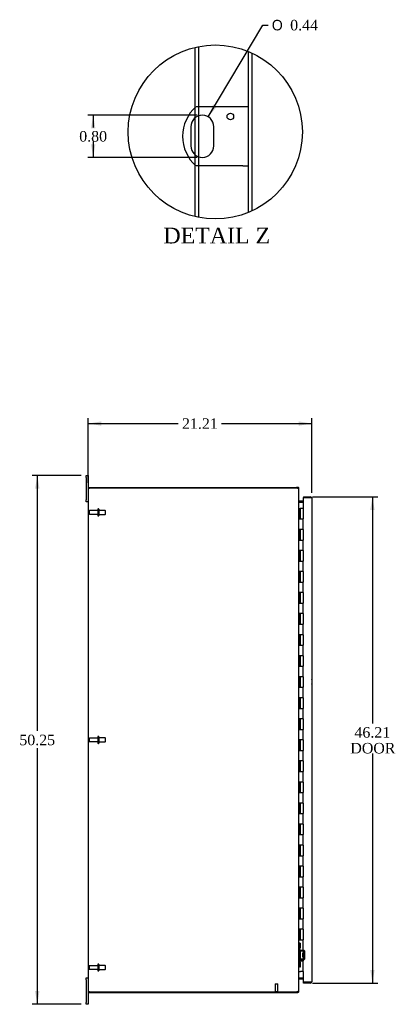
# Model space of a CAD drawing. Header units: inches. Extents: x 6 to 238, y 0 to 158.
# Tile 2 of 10: x 10 to 45, y 49 to 142. Entities that reach past the tile are written whole.
import ezdxf
from ezdxf.enums import TextEntityAlignment as Align

# ---------------------------------------------------------------- set-up
doc = ezdxf.new("R2010")
doc.units = ezdxf.units.IN
doc.header["$MEASUREMENT"] = 0
doc.layers.get('0').update_dxf_attribs({"linetype": 'CONTINUOUS'})
for name, color, linetype in [('COM40153-1', 7, 'CONTINUOUS'), ('COM42780', 7, 'CONTINUOUS'), ('COM48499', 7, 'CONTINUOUS'), ('COM70236-5', 7, 'CONTINUOUS'), ('COM71782-4', 7, 'CONTINUOUS'), ('DEFAULT', 7, 'CONTINUOUS'), ('FET07710', 7, 'CONTINUOUS'), ('HNG10620-44B', 7, 'CONTINUOUS'), ('HNG10620-44C', 7, 'CONTINUOUS'), ('STD21878', 7, 'CONTINUOUS'), ('STD26094', 7, 'CONTINUOUS')]:
    doc.layers.add(name, color=color, linetype=linetype)
doc.styles.add('SEACAD_SOLID_EDGE_ANSI1_SY', font='txt')
doc.styles.add('SEACAD_TIMES_NEW_ROMAN', font='times.ttf')

# ---------------------------------------------------------------- blocks, each defined once
blk = doc.blocks.new('GDIMGGROUP2')
at = {"layer": 'DEFAULT', "linetype": 'Continuous'}
for points in [[(17.484, 104.316), (16.234, 104.108), (17.484, 103.899)], [(36.194, 104.316), (36.194, 103.899), (37.444, 104.108)]]:
    blk.add_hatch(color=136, dxfattribs=at).paths.add_polyline_path(points)
at = {"layer": 'DEFAULT', "color": 136, "linetype": 'Continuous'}
for p, q in [((16.234, 98.47), (16.234, 104.608)), ((16.234, 104.108), (24.783, 104.108)), ((28.895, 104.108), (37.444, 104.108)), ((37.444, 97.536), (37.444, 104.608))]:
    blk.add_line(p, q, dxfattribs=at)
at = {"layer": 'DEFAULT', "color": 136, "linetype": 'Continuous', "style": 'SEACAD_TIMES_NEW_ROMAN'}
blk.add_text('21.21', height=1, dxfattribs=at).set_placement((25.133, 104.608), align=Align.TOP_LEFT)
blk = doc.blocks.new('GDIMGGROUP3')
at = {"layer": 'DEFAULT', "linetype": 'Continuous'}
for points in [[(11.189, 97.917), (11.605, 97.917), (11.397, 99.167)], [(11.189, 50.167), (11.397, 48.917), (11.605, 50.167)]]:
    blk.add_hatch(color=136, dxfattribs=at).paths.add_polyline_path(points)
at = {"layer": 'DEFAULT', "color": 136, "linetype": 'Continuous'}
for p, q in [((15.547, 99.167), (10.897, 99.167)), ((11.397, 99.167), (11.397, 74.892)), ((11.397, 73.262), (11.397, 48.917)), ((15.547, 48.917), (10.897, 48.917))]:
    blk.add_line(p, q, dxfattribs=at)
at = {"layer": 'DEFAULT', "color": 136, "linetype": 'Continuous', "style": 'SEACAD_TIMES_NEW_ROMAN'}
blk.add_text('50.25', height=1, dxfattribs=at).set_placement((9.691, 74.542), align=Align.TOP_LEFT)
blk = doc.blocks.new('GDIMGGROUP12')
at = {"layer": 'DEFAULT', "linetype": 'Continuous'}
for points in [[(43.418, 95.894), (43.21, 97.144), (43.002, 95.894)], [(43.418, 52.189), (43.002, 52.189), (43.21, 50.939)]]:
    blk.add_hatch(color=136, dxfattribs=at).paths.add_polyline_path(points)
at = {"layer": 'DEFAULT', "color": 136, "linetype": 'Continuous'}
for p, q in [((37.506, 97.144), (43.71, 97.144)), ((43.21, 97.144), (43.21, 75.609)), ((43.21, 72.759), (43.21, 50.939)), ((37.506, 50.939), (43.71, 50.939))]:
    blk.add_line(p, q, dxfattribs=at)
at = {"layer": 'DEFAULT', "color": 136, "linetype": 'Continuous', "style": 'SEACAD_TIMES_NEW_ROMAN'}
for s, p in [('46.21', (41.504, 75.259)), ('DOOR', (41.113, 73.759))]:
    blk.add_text(s, height=1, dxfattribs=at).set_placement(p, align=Align.TOP_LEFT)
blk = doc.blocks.new('GDIMGGROUP26')
at = {"layer": 'DEFAULT', "linetype": 'Continuous'}
blk.add_hatch(color=136, dxfattribs=at).paths.add_polyline_path([(28.085, 134.435), (27.626, 133.254), (28.443, 134.222)])
at = {"layer": 'DEFAULT', "color": 136, "linetype": 'Continuous'}
for p, q in [((27.626, 133.254), (32.809, 141.973)), ((32.809, 141.973), (33.309, 141.973))]:
    blk.add_line(p, q, dxfattribs=at)
for s, style, p in [('O', 'SEACAD_SOLID_EDGE_ANSI1_SY', (33.659, 142.473)), ('0.44', 'SEACAD_TIMES_NEW_ROMAN', (35.4, 142.473))]:
    blk.add_text(s, height=1, dxfattribs=dict(at, style=style)).set_placement(p, align=Align.TOP_LEFT)
blk = doc.blocks.new('GDIMGGROUP27')
at = {"layer": 'DEFAULT', "linetype": 'Continuous'}
for points in [[(16.495, 132.158), (16.912, 132.158), (16.703, 133.408)], [(16.495, 130.658), (16.703, 129.408), (16.912, 130.658)]]:
    blk.add_hatch(color=136, dxfattribs=at).paths.add_polyline_path(points)
at = {"layer": 'DEFAULT', "color": 136, "linetype": 'Continuous'}
for p, q in [((26.567, 133.408), (16.203, 133.408)), ((16.703, 133.408), (16.703, 132.258)), ((16.703, 130.908), (16.703, 129.408)), ((26.567, 129.408), (16.203, 129.408))]:
    blk.add_line(p, q, dxfattribs=at)
at = {"layer": 'DEFAULT', "color": 136, "linetype": 'Continuous', "style": 'SEACAD_TIMES_NEW_ROMAN'}
blk.add_text('0.80', height=1, dxfattribs=at).set_placement((15.376, 131.908), align=Align.TOP_LEFT)

msp = doc.modelspace()

# ---------------------------------------------------------------- linework, layer by layer
at = {"color": 7}
msp.add_circle((28.293, 131.82), 8.266, dxfattribs=at)
at = {"layer": 'COM40153-1', "color": 7}
for p, q in [((30.902, 134.22), (26.462, 134.22)), ((31.442, 134.22), (30.902, 134.22)), ((25.975, 132.315), (25.975, 130.5)), ((28.16, 130.5), (28.16, 132.315)), ((30.902, 128.595), (26.462, 128.595)), ((30.902, 128.595), (31.442, 128.595))]:
    msp.add_line(p, q, dxfattribs=at)
msp.add_circle((29.722, 133.285), 0.312, dxfattribs=at)
for centre, radius, start, end in [((28.942, 131.408), 3.75, 131.40962, 228.59038), ((27.067, 132.315), 1.092, 0, 180), ((27.067, 130.5), 1.092, 180, 0), ((36.734, 79.582), 0.75, 341.20309, 18.79691)]:
    msp.add_arc(centre, radius, start, end, dxfattribs=at)
at = {"layer": 'COM42780', "color": 7}
for p, q in [((36.234, 54.719), (36.276, 54.719)), ((36.276, 54.282), (36.234, 54.282)), ((36.326, 54.719), (36.276, 54.719)), ((36.326, 54.282), (36.276, 54.282)), ((36.326, 54.719), (36.393, 54.719)), ((36.326, 54.282), (36.326, 54.719)), ((36.326, 54.282), (36.393, 54.282)), ((36.329, 54.719), (36.329, 54.282)), ((36.329, 54.097), (36.329, 54.282)), ((36.393, 54.282), (36.393, 54.719)), ((36.664, 53.948), (36.374, 53.954)), ((36.665, 54.043), (36.376, 54.049)), ((36.616, 53.409), (36.616, 53.799)), ((36.711, 53.799), (36.616, 53.799)), ((36.806, 53.729), (36.616, 53.729)), ((36.806, 53.71), (36.616, 53.71)), ((36.616, 53.497), (36.806, 53.497)), ((36.806, 53.479), (36.616, 53.479)), ((36.616, 53.409), (36.711, 53.409)), ((36.719, 54.032), (36.665, 54.043)), ((36.711, 53.307), (36.711, 53.901)), ((36.806, 53.307), (36.806, 53.901)), ((36.234, 52.925), (36.276, 52.925)), ((36.276, 52.488), (36.234, 52.488)), ((36.276, 52.925), (36.326, 52.925)), ((36.326, 52.488), (36.276, 52.488)), ((36.326, 52.925), (36.393, 52.925)), ((36.326, 52.488), (36.326, 52.925)), ((36.326, 52.488), (36.393, 52.488)), ((36.328, 52.793), (36.329, 52.793)), ((36.328, 52.684), (36.328, 52.793)), ((36.328, 52.763), (36.329, 52.763)), ((36.328, 52.684), (36.329, 52.684)), ((36.328, 52.654), (36.328, 52.684)), ((36.328, 52.678), (36.329, 52.678)), ((36.328, 52.654), (36.329, 52.654)), ((36.328, 52.62), (36.328, 52.654)), ((36.328, 52.62), (36.329, 52.62)), ((36.329, 52.925), (36.329, 53.111)), ((36.329, 52.925), (36.329, 52.488)), ((36.374, 53.254), (36.664, 53.259)), ((36.376, 53.159), (36.665, 53.164)), ((36.393, 52.488), (36.393, 52.925)), ((36.665, 53.164), (36.719, 53.175))]:
    msp.add_line(p, q, dxfattribs=at)
for centre, radius, start, end in [((36.377, 54.097), 0.143, 180, 206.90823), ((36.377, 54.097), 0.143, 206.90823, 269), ((36.377, 54.097), 0.048, 180, 269), ((36.663, 53.901), 0.048, 0, 89), ((36.663, 53.901), 0.143, 0, 66.66652), ((36.377, 53.111), 0.143, 153.09177, 180), ((36.377, 53.111), 0.143, 91, 153.09177), ((36.377, 53.111), 0.048, 91, 180), ((36.663, 53.307), 0.048, 271, 0), ((36.663, 53.307), 0.143, 293.33348, 0)]:
    msp.add_arc(centre, radius, start, end, dxfattribs=at)
at = {"layer": 'COM48499', "color": 7}
for p, q in [((26.377, 134.143), (26.377, 139.861)), ((26.737, 134.22), (26.737, 139.938)), ((31.442, 124.178), (31.442, 139.462)), ((31.802, 124.336), (31.802, 139.304)), ((26.377, 133.162), (26.377, 134.143)), ((26.737, 133.356), (26.737, 134.22)), ((26.377, 129.653), (26.377, 133.162)), ((26.737, 129.459), (26.737, 133.356)), ((26.377, 128.672), (26.377, 129.653)), ((26.737, 128.595), (26.737, 129.459)), ((26.377, 123.78), (26.377, 128.672)), ((26.737, 123.702), (26.737, 128.595)), ((16.234, 97.97), (16.342, 97.97)), ((16.234, 97.97), (16.234, 50.114)), ((36.008, 97.97), (16.342, 97.97)), ((36.234, 50.219), (36.234, 97.864)), ((36.27, 96.642), (36.26, 96.642)), ((36.27, 96.642), (36.649, 96.642)), ((36.26, 51.441), (36.27, 51.441)), ((36.27, 51.441), (36.649, 51.441)), ((16.342, 50.114), (16.234, 50.114)), ((16.342, 50.114), (36.008, 50.114))]:
    msp.add_line(p, q, dxfattribs=at)
for centre, radius, start, end in [((36.008, 97.72), 0.25, 61.84537, 90), ((36.186, 97.86), 0.0479, 4.85781, 50.20268), ((36.377, 96.724), 0.144, 183.48831, 215.16654), ((36.377, 51.359), 0.144, 144.83346, 176.51169), ((36.008, 50.364), 0.25, 270, 298.15463), ((36.08, 50.358), 0.219, 281.9896, 308.4732), ((36.186, 50.223), 0.0479, 309.79733, 355.14223)]:
    msp.add_arc(centre, radius, start, end, dxfattribs=at)
msp.add_open_spline([(36.217, 97.897), (36.216, 97.898), (36.213, 97.9), (36.21, 97.903), (36.206, 97.906), (36.201, 97.909), (36.196, 97.912), (36.191, 97.915), (36.186, 97.918), (36.178, 97.922), (36.168, 97.926), (36.156, 97.93), (36.145, 97.934), (36.136, 97.937), (36.129, 97.939), (36.126, 97.94)], degree=3, knots=[0, 0, 0, 0, 0.058508, 0.117588, 0.177234, 0.23744, 0.298196, 0.359495, 0.421327, 0.483683, 0.609872, 0.738031, 0.824554, 0.911887, 1, 1, 1, 1], dxfattribs=at)
at = {"layer": 'COM70236-5', "color": 7}
for p, q in [((16.306, 97.97), (16.306, 98.042)), ((16.306, 98.042), (36.008, 98.042)), ((36.126, 98.042), (36.008, 98.042)), ((36.126, 97.97), (36.008, 97.97)), ((36.126, 97.97), (36.126, 98.042)), ((36.162, 97.934), (36.156, 97.953)), ((36.162, 97.934), (36.234, 97.934)), ((36.234, 97.864), (36.234, 97.934)), ((36.26, 96.74), (36.24, 96.671)), ((36.649, 96.739), (36.27, 96.739)), ((36.649, 96.667), (36.27, 96.667)), ((36.26, 51.343), (36.24, 51.412)), ((36.27, 51.417), (36.649, 51.417)), ((36.27, 51.345), (36.649, 51.345)), ((16.306, 50.114), (16.306, 50.042)), ((16.306, 50.042), (36.008, 50.042)), ((36.008, 50.114), (36.126, 50.114)), ((36.008, 50.042), (36.126, 50.042)), ((36.126, 50.114), (36.126, 50.042)), ((36.156, 50.13), (36.162, 50.15)), ((36.162, 50.15), (36.234, 50.15)), ((36.234, 50.15), (36.234, 50.219))]:
    msp.add_line(p, q, dxfattribs=at)
for centre, radius, start, end in [((36.126, 97.934), 0.108, 32.64308, 90.00001), ((36.126, 97.934), 0.036, 32.6431, 90), ((36.126, 97.934), 0.108, 0, 32.64312), ((36.27, 96.775), 0.036, 180, 253.77952), ((36.27, 96.775), 0.108, 253.77952, 270), ((36.27, 96.775), 0.036, 253.77952, 270), ((36.27, 51.309), 0.036, 106.22048, 180), ((36.27, 51.309), 0.108, 90, 106.22048), ((36.27, 51.309), 0.036, 90, 106.22048), ((36.126, 50.15), 0.036, 270, 327.3569), ((36.126, 50.15), 0.108, 270, 327.3569), ((36.126, 50.15), 0.108, 327.3569, 0)]:
    msp.add_arc(centre, radius, start, end, dxfattribs=at)
at = {"layer": 'COM71782-4', "color": 7}
for p, q in [((37.336, 97.072), (36.649, 97.072)), ((36.649, 97.072), (36.649, 96.042)), ((36.677, 97.144), (36.677, 97.072)), ((36.677, 97.144), (37.336, 97.144)), ((36.677, 97.072), (37.336, 97.072)), ((37.438, 97.072), (37.336, 97.072)), ((37.336, 97.072), (37.438, 97.072)), ((37.444, 97.036), (37.444, 51.047)), ((36.649, 52.042), (36.649, 51.011)), ((36.649, 51.011), (37.336, 51.011)), ((36.677, 50.939), (36.677, 51.011)), ((37.336, 51.011), (36.677, 51.011)), ((37.336, 50.939), (36.677, 50.939)), ((37.336, 51.011), (37.438, 51.011)), ((37.438, 51.011), (37.336, 51.011))]:
    msp.add_line(p, q, dxfattribs=at)
for centre, start, end in [((37.336, 97.036), 19.47122, 90), ((37.336, 97.036), 0, 19.47122), ((37.336, 51.047), 270, 340.52878), ((37.336, 51.047), 340.52878, 0)]:
    msp.add_arc(centre, 0.108, start, end, dxfattribs=at)
for centre, start_param, end_param in [((37.336, 97.036), 3.141593, 3.48143), ((37.336, 51.047), 2.801756, 3.141593)]:
    msp.add_ellipse(centre, major_axis=(-0.108, 0), ratio=0.997813, start_param=start_param, end_param=end_param, dxfattribs=at)
at = {"layer": 'FET07710', "color": 7}
for p, q in [((16.047, 98.979), (16.047, 99.167)), ((16.047, 99.167), (16.234, 99.167)), ((16.047, 98.979), (16.047, 96.854)), ((16.234, 99.167), (16.234, 98.979)), ((16.234, 98.979), (16.234, 97.97)), ((16.047, 96.667), (16.047, 96.854)), ((16.234, 96.667), (16.047, 96.667)), ((16.047, 51.229), (16.047, 51.417)), ((16.047, 51.417), (16.234, 51.417)), ((16.047, 51.229), (16.047, 49.104)), ((16.234, 50.114), (16.234, 49.104)), ((16.047, 48.917), (16.047, 49.104)), ((16.234, 48.917), (16.047, 48.917)), ((16.234, 49.104), (16.234, 48.917))]:
    msp.add_line(p, q, dxfattribs=at)
at = {"layer": 'HNG10620-44B', "color": 7}
for p, q in [((36.234, 96.042), (36.26, 96.042)), ((36.26, 96.042), (36.278, 96.042)), ((36.278, 96.042), (36.32, 96.042)), ((36.278, 96.042), (36.278, 95.042)), ((36.32, 96.042), (36.32, 95.042)), ((36.278, 95.042), (36.386, 95.042)), ((36.386, 95.042), (36.649, 95.042)), ((36.649, 94.042), (36.649, 95.042)), ((36.386, 94.042), (36.278, 94.042)), ((36.278, 94.042), (36.278, 93.042)), ((36.32, 94.042), (36.32, 93.042)), ((36.649, 94.042), (36.386, 94.042)), ((36.278, 93.042), (36.386, 93.042)), ((36.386, 93.042), (36.649, 93.042)), ((36.649, 92.042), (36.649, 93.042)), ((36.386, 92.042), (36.278, 92.042)), ((36.278, 92.042), (36.278, 91.042)), ((36.32, 92.042), (36.32, 91.042)), ((36.649, 92.042), (36.386, 92.042)), ((36.278, 91.042), (36.386, 91.042)), ((36.386, 91.042), (36.649, 91.042)), ((36.649, 90.042), (36.649, 91.042)), ((36.386, 90.042), (36.278, 90.042)), ((36.278, 90.042), (36.278, 89.042)), ((36.32, 90.042), (36.32, 89.042)), ((36.649, 90.042), (36.386, 90.042)), ((36.278, 89.042), (36.386, 89.042)), ((36.386, 89.042), (36.649, 89.042)), ((36.649, 88.042), (36.649, 89.042)), ((36.386, 88.042), (36.278, 88.042)), ((36.278, 88.042), (36.278, 87.042)), ((36.32, 88.042), (36.32, 87.042)), ((36.649, 88.042), (36.386, 88.042)), ((36.278, 87.042), (36.386, 87.042)), ((36.386, 87.042), (36.649, 87.042)), ((36.649, 86.042), (36.649, 87.042)), ((36.386, 86.042), (36.278, 86.042)), ((36.278, 86.042), (36.278, 85.042)), ((36.32, 86.042), (36.32, 85.042)), ((36.649, 86.042), (36.386, 86.042)), ((36.278, 85.042), (36.386, 85.042)), ((36.386, 85.042), (36.649, 85.042)), ((36.649, 84.042), (36.649, 85.042)), ((36.386, 84.042), (36.278, 84.042)), ((36.278, 84.042), (36.278, 83.042)), ((36.32, 84.042), (36.32, 83.042)), ((36.649, 84.042), (36.386, 84.042)), ((36.278, 83.042), (36.386, 83.042)), ((36.386, 83.042), (36.649, 83.042)), ((36.649, 82.042), (36.649, 83.042)), ((36.386, 82.042), (36.278, 82.042)), ((36.278, 82.042), (36.278, 81.042)), ((36.32, 82.042), (36.32, 81.042)), ((36.649, 82.042), (36.386, 82.042)), ((36.278, 81.042), (36.386, 81.042)), ((36.386, 81.042), (36.649, 81.042)), ((36.649, 80.042), (36.649, 81.042)), ((36.386, 80.042), (36.278, 80.042)), ((36.278, 80.042), (36.278, 79.042)), ((36.32, 80.042), (36.32, 79.042)), ((36.649, 80.042), (36.386, 80.042)), ((36.278, 79.042), (36.386, 79.042)), ((36.386, 79.042), (36.649, 79.042)), ((36.649, 78.042), (36.649, 79.042)), ((36.386, 78.042), (36.278, 78.042)), ((36.278, 78.042), (36.278, 77.042)), ((36.32, 78.042), (36.32, 77.042)), ((36.649, 78.042), (36.386, 78.042)), ((36.278, 77.042), (36.386, 77.042)), ((36.386, 77.042), (36.649, 77.042)), ((36.649, 76.042), (36.649, 77.042)), ((36.386, 76.042), (36.278, 76.042)), ((36.278, 76.042), (36.278, 75.042)), ((36.32, 76.042), (36.32, 75.042)), ((36.649, 76.042), (36.386, 76.042)), ((36.278, 75.042), (36.386, 75.042)), ((36.386, 75.042), (36.649, 75.042)), ((36.649, 74.042), (36.649, 75.042)), ((36.386, 74.042), (36.278, 74.042)), ((36.278, 74.042), (36.278, 73.042)), ((36.32, 74.042), (36.32, 73.042)), ((36.649, 74.042), (36.386, 74.042)), ((36.278, 73.042), (36.386, 73.042)), ((36.386, 73.042), (36.649, 73.042)), ((36.649, 72.042), (36.649, 73.042)), ((36.386, 72.042), (36.278, 72.042)), ((36.278, 72.042), (36.278, 71.042)), ((36.32, 72.042), (36.32, 71.042)), ((36.649, 72.042), (36.386, 72.042)), ((36.278, 71.042), (36.386, 71.042)), ((36.386, 71.042), (36.649, 71.042)), ((36.649, 70.042), (36.649, 71.042)), ((36.386, 70.042), (36.278, 70.042)), ((36.278, 70.042), (36.278, 69.042)), ((36.32, 70.042), (36.32, 69.042)), ((36.649, 70.042), (36.386, 70.042)), ((36.278, 69.042), (36.386, 69.042)), ((36.386, 69.042), (36.649, 69.042)), ((36.649, 68.042), (36.649, 69.042)), ((36.386, 68.042), (36.278, 68.042)), ((36.278, 68.042), (36.278, 67.042)), ((36.32, 68.042), (36.32, 67.042)), ((36.649, 68.042), (36.386, 68.042)), ((36.278, 67.042), (36.386, 67.042)), ((36.386, 67.042), (36.649, 67.042)), ((36.649, 66.042), (36.649, 67.042)), ((36.386, 66.042), (36.278, 66.042)), ((36.278, 66.042), (36.278, 65.042)), ((36.32, 66.042), (36.32, 65.042)), ((36.649, 66.042), (36.386, 66.042)), ((36.278, 65.042), (36.386, 65.042)), ((36.386, 65.042), (36.649, 65.042)), ((36.649, 64.042), (36.649, 65.042)), ((36.386, 64.042), (36.278, 64.042)), ((36.278, 64.042), (36.278, 63.042)), ((36.32, 64.042), (36.32, 63.042)), ((36.649, 64.042), (36.386, 64.042)), ((36.278, 63.042), (36.386, 63.042)), ((36.386, 63.042), (36.649, 63.042)), ((36.649, 62.042), (36.649, 63.042)), ((36.386, 62.042), (36.278, 62.042)), ((36.278, 62.042), (36.278, 61.042)), ((36.32, 62.042), (36.32, 61.042)), ((36.649, 62.042), (36.386, 62.042)), ((36.278, 61.042), (36.386, 61.042)), ((36.386, 61.042), (36.649, 61.042)), ((36.649, 60.042), (36.649, 61.042)), ((36.386, 60.042), (36.278, 60.042)), ((36.278, 60.042), (36.278, 59.042)), ((36.32, 60.042), (36.32, 59.042)), ((36.649, 60.042), (36.386, 60.042)), ((36.278, 59.042), (36.386, 59.042)), ((36.386, 59.042), (36.649, 59.042)), ((36.649, 58.042), (36.649, 59.042)), ((36.386, 58.042), (36.278, 58.042)), ((36.278, 58.042), (36.278, 57.042)), ((36.32, 58.042), (36.32, 57.042)), ((36.649, 58.042), (36.386, 58.042)), ((36.278, 57.042), (36.386, 57.042)), ((36.386, 57.042), (36.649, 57.042)), ((36.649, 56.042), (36.649, 57.042)), ((36.386, 56.042), (36.278, 56.042)), ((36.278, 56.042), (36.278, 55.042)), ((36.32, 56.042), (36.32, 55.042)), ((36.649, 56.042), (36.386, 56.042)), ((36.278, 55.042), (36.386, 55.042)), ((36.386, 55.042), (36.649, 55.042)), ((36.649, 54.042), (36.649, 55.042)), ((36.386, 54.042), (36.278, 54.042)), ((36.278, 54.042), (36.278, 53.042)), ((36.32, 54.042), (36.32, 53.042)), ((36.649, 54.042), (36.386, 54.042)), ((36.278, 53.042), (36.386, 53.042)), ((36.386, 53.042), (36.649, 53.042)), ((36.649, 52.042), (36.649, 53.042)), ((36.234, 52.042), (36.26, 52.042)), ((36.26, 52.042), (36.386, 52.042)), ((36.649, 52.042), (36.386, 52.042))]:
    msp.add_line(p, q, dxfattribs=at)
at = {"layer": 'HNG10620-44C', "color": 7}
for p, q in [((36.649, 96.042), (36.341, 96.042)), ((36.341, 96.042), (36.341, 95.042)), ((36.649, 96.042), (36.649, 95.042)), ((36.386, 95.042), (36.649, 95.042)), ((36.649, 94.042), (36.649, 95.042)), ((36.341, 94.042), (36.341, 93.042)), ((36.649, 94.042), (36.386, 94.042)), ((36.649, 94.042), (36.649, 93.042)), ((36.386, 93.042), (36.649, 93.042)), ((36.649, 92.042), (36.649, 93.042)), ((36.341, 92.042), (36.341, 91.042)), ((36.649, 92.042), (36.386, 92.042)), ((36.649, 92.042), (36.649, 91.042)), ((36.386, 91.042), (36.649, 91.042)), ((36.649, 90.042), (36.649, 91.042)), ((36.341, 90.042), (36.341, 89.042)), ((36.649, 90.042), (36.386, 90.042)), ((36.649, 90.042), (36.649, 89.042)), ((36.386, 89.042), (36.649, 89.042)), ((36.649, 88.042), (36.649, 89.042)), ((36.341, 88.042), (36.341, 87.042)), ((36.649, 88.042), (36.386, 88.042)), ((36.649, 88.042), (36.649, 87.042)), ((36.386, 87.042), (36.649, 87.042)), ((36.649, 86.042), (36.649, 87.042)), ((36.341, 86.042), (36.341, 85.042)), ((36.649, 86.042), (36.386, 86.042)), ((36.649, 86.042), (36.649, 85.042)), ((36.386, 85.042), (36.649, 85.042)), ((36.649, 84.042), (36.649, 85.042)), ((36.341, 84.042), (36.341, 83.042)), ((36.649, 84.042), (36.386, 84.042)), ((36.649, 84.042), (36.649, 83.042)), ((36.386, 83.042), (36.649, 83.042)), ((36.649, 82.042), (36.649, 83.042)), ((36.341, 82.042), (36.341, 81.042)), ((36.649, 82.042), (36.386, 82.042)), ((36.649, 82.042), (36.649, 81.042)), ((36.386, 81.042), (36.649, 81.042)), ((36.649, 80.042), (36.649, 81.042)), ((36.341, 80.042), (36.341, 79.042)), ((36.649, 80.042), (36.386, 80.042)), ((36.649, 80.042), (36.649, 79.042)), ((36.386, 79.042), (36.649, 79.042)), ((36.649, 78.042), (36.649, 79.042)), ((36.341, 78.042), (36.341, 77.042)), ((36.649, 78.042), (36.386, 78.042)), ((36.649, 78.042), (36.649, 77.042)), ((36.386, 77.042), (36.649, 77.042)), ((36.649, 76.042), (36.649, 77.042)), ((36.341, 76.042), (36.341, 75.042)), ((36.649, 76.042), (36.386, 76.042)), ((36.649, 76.042), (36.649, 75.042)), ((36.386, 75.042), (36.649, 75.042)), ((36.649, 74.042), (36.649, 75.042)), ((36.341, 74.042), (36.341, 73.042)), ((36.649, 74.042), (36.386, 74.042)), ((36.649, 74.042), (36.649, 73.042)), ((36.386, 73.042), (36.649, 73.042)), ((36.649, 72.042), (36.649, 73.042)), ((36.341, 72.042), (36.341, 71.042)), ((36.649, 72.042), (36.386, 72.042)), ((36.649, 72.042), (36.649, 71.042)), ((36.386, 71.042), (36.649, 71.042)), ((36.649, 70.042), (36.649, 71.042)), ((36.341, 70.042), (36.341, 69.042)), ((36.649, 70.042), (36.386, 70.042)), ((36.649, 70.042), (36.649, 69.042)), ((36.386, 69.042), (36.649, 69.042)), ((36.649, 68.042), (36.649, 69.042)), ((36.341, 68.042), (36.341, 67.042)), ((36.649, 68.042), (36.386, 68.042)), ((36.649, 68.042), (36.649, 67.042)), ((36.386, 67.042), (36.649, 67.042)), ((36.341, 66.042), (36.341, 65.042)), ((36.649, 66.042), (36.386, 66.042)), ((36.649, 66.042), (36.649, 65.042)), ((36.386, 65.042), (36.649, 65.042)), ((36.649, 64.042), (36.649, 65.042)), ((36.341, 64.042), (36.341, 63.042)), ((36.649, 64.042), (36.386, 64.042)), ((36.649, 64.042), (36.649, 63.042)), ((36.386, 63.042), (36.649, 63.042)), ((36.649, 62.042), (36.649, 63.042)), ((36.341, 62.042), (36.341, 61.042)), ((36.649, 62.042), (36.386, 62.042)), ((36.649, 62.042), (36.649, 61.042)), ((36.386, 61.042), (36.649, 61.042)), ((36.341, 60.042), (36.341, 59.042)), ((36.649, 60.042), (36.386, 60.042)), ((36.649, 60.042), (36.649, 59.042)), ((36.386, 59.042), (36.649, 59.042)), ((36.341, 58.042), (36.341, 57.042)), ((36.649, 58.042), (36.386, 58.042)), ((36.649, 58.042), (36.649, 57.042)), ((36.386, 57.042), (36.649, 57.042)), ((36.341, 56.042), (36.341, 55.042)), ((36.649, 56.042), (36.386, 56.042)), ((36.649, 56.042), (36.649, 55.042)), ((36.386, 55.042), (36.649, 55.042)), ((36.341, 54.042), (36.341, 53.042)), ((36.649, 54.042), (36.386, 54.042)), ((36.649, 54.042), (36.649, 53.042)), ((36.386, 53.042), (36.649, 53.042))]:
    msp.add_line(p, q, dxfattribs=at)
at = {"layer": 'STD21878', "color": 7}
for p, q in [((33.977, 50.864), (34.227, 50.864)), ((33.977, 50.864), (33.977, 50.145)), ((34.227, 50.145), (34.227, 50.864)), ((33.961, 50.145), (34.242, 50.145)), ((33.961, 50.145), (33.961, 50.114)), ((34.242, 50.114), (34.242, 50.145))]:
    msp.add_line(p, q, dxfattribs=at)
at = {"layer": 'STD26094', "color": 7}
for p, q in [((16.306, 95.772), (16.306, 95.562)), ((17.143, 95.832), (16.366, 95.832)), ((16.366, 95.502), (17.143, 95.502)), ((17.143, 95.962), (17.143, 95.372)), ((17.213, 95.992), (17.173, 95.992)), ((17.243, 95.962), (17.243, 95.372)), ((17.83, 95.854), (17.243, 95.854)), ((17.243, 95.479), (17.83, 95.479)), ((17.83, 95.854), (17.83, 95.479)), ((17.868, 95.817), (17.83, 95.854)), ((17.83, 95.479), (17.868, 95.517)), ((17.868, 95.517), (17.868, 95.817)), ((17.173, 95.342), (17.213, 95.342)), ((16.306, 74.147), (16.306, 73.937)), ((17.143, 74.207), (16.366, 74.207)), ((17.143, 74.337), (17.143, 73.747)), ((17.213, 74.367), (17.173, 74.367)), ((17.243, 74.337), (17.243, 73.747)), ((17.83, 74.229), (17.243, 74.229)), ((17.83, 74.229), (17.83, 73.854)), ((17.868, 74.192), (17.83, 74.229)), ((17.868, 73.892), (17.868, 74.192)), ((16.366, 73.877), (17.143, 73.877)), ((17.173, 73.717), (17.213, 73.717)), ((17.243, 73.854), (17.83, 73.854)), ((17.83, 73.854), (17.868, 73.892)), ((16.306, 52.522), (16.306, 52.312)), ((17.143, 52.582), (16.366, 52.582)), ((17.143, 52.712), (17.143, 52.122)), ((17.213, 52.742), (17.173, 52.742)), ((17.243, 52.712), (17.243, 52.122)), ((17.83, 52.604), (17.243, 52.604)), ((17.83, 52.604), (17.83, 52.229)), ((17.868, 52.567), (17.83, 52.604)), ((17.868, 52.267), (17.868, 52.567)), ((16.366, 52.252), (17.143, 52.252)), ((17.173, 52.092), (17.213, 52.092)), ((17.243, 52.229), (17.83, 52.229)), ((17.83, 52.229), (17.868, 52.267))]:
    msp.add_line(p, q, dxfattribs=at)
for centre, radius, start, end in [((16.366, 95.772), 0.06, 90, 180), ((16.366, 95.562), 0.06, 180, 270), ((17.173, 95.962), 0.03, 90, 180), ((17.213, 95.962), 0.03, 0, 90), ((17.173, 95.372), 0.03, 180, 270), ((17.213, 95.372), 0.03, 270, 0), ((16.366, 74.147), 0.06, 90, 180), ((16.366, 73.937), 0.06, 180, 270), ((17.173, 74.337), 0.03, 90, 180), ((17.213, 74.337), 0.03, 0, 90), ((17.173, 73.747), 0.03, 180, 270), ((17.213, 73.747), 0.03, 270, 0), ((16.366, 52.522), 0.06, 90, 180), ((17.173, 52.712), 0.03, 90, 180), ((17.213, 52.712), 0.03, 0, 90), ((16.366, 52.312), 0.06, 180, 270), ((17.173, 52.122), 0.03, 180, 270), ((17.213, 52.122), 0.03, 270, 0)]:
    msp.add_arc(centre, radius, start, end, dxfattribs=at)

# ---------------------------------------------------------------- block references
at = {"layer": 'DEFAULT', "color": 7}
for name in ['GDIMGGROUP26', 'GDIMGGROUP27', 'GDIMGGROUP2', 'GDIMGGROUP3', 'GDIMGGROUP12']:
    msp.add_blockref(name, (0, 0), dxfattribs=at)

# ---------------------------------------------------------------- texts
at = {"layer": 'DEFAULT', "color": 7, "style": 'SEACAD_TIMES_NEW_ROMAN'}
msp.add_text('DETAIL Z', height=1.5, dxfattribs=at).set_placement((23.37, 122.724), align=Align.TOP_LEFT)

doc.saveas('drawing.dxf')
